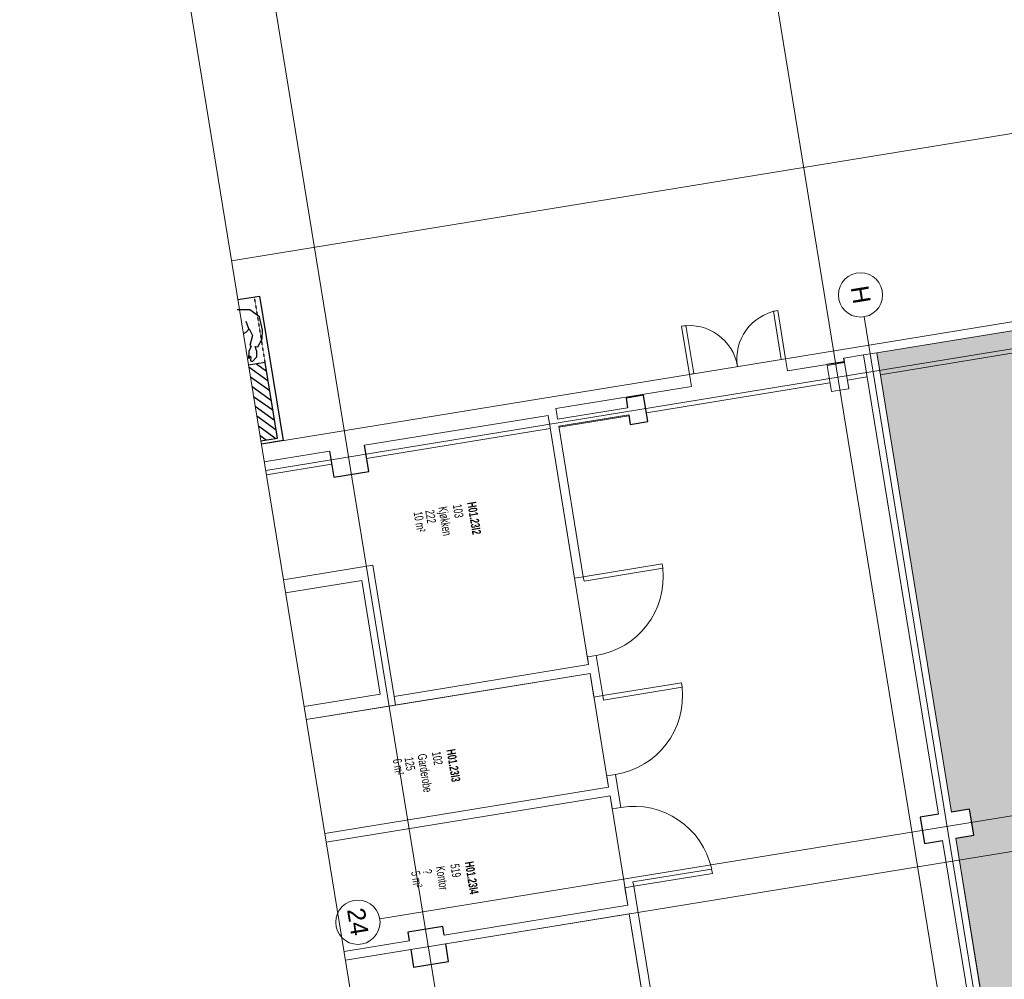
# Model space of a CAD drawing. Header units: millimetres. Extents: x 108537 to 157721, y 1314926 to 1362142.
# Tile 2 of 9: x 108537 to 119652, y 1333707 to 1344535. Entities that reach past the tile are written whole.
import ezdxf

# ---------------------------------------------------------------- set-up
doc = ezdxf.new("R2010")
doc.units = ezdxf.units.MM
doc.linetypes.add('Dash', pattern=[6.35, 3.175, -3.175])
doc.layers.add('_BANK', color=7, linetype='Continuous')
for name, color, linetype, lineweight in [('A2-D', 250, 'Continuous', 18), ('A2-DOR', 250, 'Continuous', 9), ('A2-V', 250, 'Continuous', 25), ('A200 - Bank', 7, 'Continuous', 5), ('A222', 250, 'Continuous', 9), ('A23', 250, 'Continuous', 9), ('A24', 250, 'Continuous', 9), ('A254', 250, 'Continuous', 9), ('A822Floor Plan', 250, 'Continuous', 9), ('A862', 250, 'Continuous', 9), ('A862-Text', 250, 'Continuous', 9)]:
    doc.layers.add(name, color=color, linetype=linetype, lineweight=lineweight)
doc.layers.add('A200-14_kiosk', color=7, linetype='Continuous', lineweight=5, true_color=0xc7d6ef)
doc.layers.add('A822Custom 1Custom 2Custom 3Floor Plan00_ Shared Levels and Grids', color=250, linetype='Continuous', lineweight=9, plot=False)
doc.layers.add('A852-TYNN', color=7, linetype='Continuous', lineweight=5, plot=False)
doc.styles.add('Arial Narrow', font='ARIALN.TTF', dxfattribs={"width": 0.8, "height": 100})
doc.styles.add('Arial Narrow_B', font='ARIALNB.TTF', dxfattribs={"width": 0.8, "height": 100})
doc.styles.add('Arial_1', font='arial.ttf', dxfattribs={"height": 200})

# ---------------------------------------------------------------- blocks, each defined once
blk = doc.blocks.new('M_Rectangular Column - 200 x 300 mm-524390-br002-h01-a-200-1-0001')
at = {"layer": 'A222'}
for p, q in [((100, 150), (-100, 150)), ((-100, 150), (-100, -150)), ((100, -150), (100, 150)), ((-100, -150), (100, -150))]:
    blk.add_line(p, q, dxfattribs=at)
blk = doc.blocks.new('M_Single-Flush - 0900 x 2100 mm-585433-br002-h01-a-200-1-0001')
at = {"layer": 'A2-D'}
for p, q in [((399, -50), (399, -950)), ((450, -50), (399, -50)), ((450, -50), (450, -950)), ((450, -950), (399, -950))]:
    blk.add_line(p, q, dxfattribs=at)
at = {"layer": 'A2-DOR'}
blk.add_arc((450, -50), 902, 180, 266.7576, dxfattribs=at)
blk = doc.blocks.new('M_Single-Flush - 0900 x 2100 mm-585342-br002-h01-a-200-1-0001')
at = {"layer": 'A2-D'}
for p, q in [((399, 50), (399, 950)), ((450, 950), (399, 950)), ((450, 50), (450, 950)), ((450, 50), (399, 50))]:
    blk.add_line(p, q, dxfattribs=at)
at = {"layer": 'A2-DOR'}
blk.add_arc((450, 50), 902, 93.2424, 180, dxfattribs=at)
blk = doc.blocks.new('M_Door-Double-Flush_Panel - 1100 x 2100 mm-1010248-br002-h01-a-200-1-0001')
at = {"layer": 'A2-D'}
for p, q in [((-550, 69.5), (-550, 619.5)), ((-550, 619.5), (-500, 619.5)), ((-500, 619.5), (-500, 69.5)), ((550, 619.5), (500, 619.5)), ((500, 619.5), (500, 69.5)), ((550, 69.5), (550, 619.5)), ((-500, 69.5), (-550, 69.5)), ((500, 69.5), (550, 69.5))]:
    blk.add_line(p, q, dxfattribs=at)
at = {"layer": 'A2-DOR'}
for centre, start, end in [((-550, 69.5), 0, 90), ((550, 69.5), 90, 180)]:
    blk.add_arc(centre, 550, start, end, dxfattribs=at)
blk = doc.blocks.new('Grid - M_Grid Head - Circle_smaller text-849452-br002-h01-a-200-1-0001')
at = {"layer": 'A822Floor Plan'}
blk.add_circle((0, 0), 2.5, dxfattribs=at)

msp = doc.modelspace()

# ---------------------------------------------------------------- hatches: boundary and pattern name
at = {"layer": '_BANK'}
h = msp.add_hatch(dxfattribs=at)
h.set_pattern_fill('ANSI31', color=256, scale=25, angle=-260.7458)
h.set_pattern_definition([(144.254, (111207.67, 1339774.83), (-46.37, -64.422), [])])
edge = h.paths.add_edge_path()
edge.add_line((111260, 1339783), (111448, 1339814))
edge.add_line((111448, 1339814), (111309, 1340668))
edge.add_line((111309, 1340668), (111121, 1340637))
at = {"layer": 'A200-14_kiosk'}
h = msp.add_hatch(color=256, dxfattribs=at)
h.dxf.hatch_style = 1
h.paths.add_polyline_path([(118212, 1340776), (119056, 1335595), (119260, 1335628), (119264, 1335601), (119288, 1335453), (119308, 1335332), (119104, 1335298), (120801, 1324886), (120875, 1324898), (120907, 1324700), (126039, 1325537), (126007, 1325734), (126155, 1325758), (125628, 1328996), (125332, 1328947), (125308, 1329095), (125418, 1329113), (123567, 1340477), (123504, 1340467), (123318, 1341608)])

# ---------------------------------------------------------------- linework, layer by layer
at = {"layer": '_BANK', "linetype": 'Dash', "ltscale": 0.0005}
msp.add_line((111309, 1340668), (111188, 1341408), dxfattribs=at)
at = {"layer": '_BANK'}
for p, q in [((111134, 1341261), (110992, 1341262)), ((111245, 1341183), (111134, 1341261)), ((111277, 1341032), (111245, 1341183)), ((111125, 1341048), (111092, 1341128)), ((111063, 1340994), (111099, 1341013)), ((111099, 1341013), (111127, 1341048)), ((111127, 1341048), (111167, 1340973)), ((111167, 1340973), (111136, 1340858)), ((111273, 1340934), (111277, 1341032)), ((111151, 1340850), (111123, 1340792)), ((111136, 1340858), (111151, 1340850)), ((111213, 1340790), (111194, 1340847)), ((111194, 1340847), (111226, 1340844)), ((111226, 1340844), (111273, 1340934)), ((111123, 1340792), (111119, 1340717)), ((111119, 1340717), (111133, 1340717)), ((111133, 1340717), (111133, 1340743)), ((111133, 1340743), (111148, 1340732)), ((111148, 1340732), (111142, 1340685)), ((111167, 1340679), (111215, 1340731)), ((111215, 1340731), (111213, 1340790)), ((111142, 1340685), (111167, 1340679))]:
    msp.add_line(p, q, dxfattribs=at)
for points in [[(111000, 1341377), (111244, 1341417), (111510, 1339786), (111266, 1339746)], [(111260, 1339783), (111448, 1339814), (111309, 1340668), (111121, 1340637)]]:
    msp.add_lwpolyline(points, dxfattribs=at)
at = {"layer": '_BANK', "flags": 128}
msp.add_lwpolyline([(111000, 1341377), (111244, 1341417), (111510, 1339786), (111266, 1339746)], dxfattribs=at)
msp.add_lwpolyline([(111000, 1341377), (111244, 1341417), (111510, 1339786), (111266, 1339746)], dxfattribs=at)
at = {"layer": 'A2-V', "color": 0}
for p, q in [((117650, 1340647), (117848, 1340679)), ((117848, 1340679), (117842, 1340716)), ((115580, 1340297), (115382, 1340265)), ((115628, 1340001), (115580, 1340297)), ((115382, 1340265), (115400, 1340157)), ((115413, 1340076), (115430, 1339968)), ((115430, 1339968), (115628, 1340001)), ((112478, 1339437), (112429, 1339733)), ((112035, 1339668), (112083, 1339372)), ((112083, 1339372), (112478, 1339437)), ((119260, 1335628), (119056, 1335595)), ((119308, 1335332), (119260, 1335628)), ((118908, 1335570), (118704, 1335537)), ((118704, 1335537), (118752, 1335241)), ((118752, 1335241), (118956, 1335274)), ((119104, 1335298), (119308, 1335332)), ((113314, 1334304), (112919, 1334240)), ((113330, 1334206), (113314, 1334304)), ((112919, 1334240), (112935, 1334141)), ((113378, 1333910), (113346, 1334107)), ((112951, 1334043), (112983, 1333845)), ((112983, 1333845), (113378, 1333910))]:
    msp.add_line(p, q, dxfattribs=at)
at = {"layer": 'A200 - Bank'}
msp.add_lwpolyline([(111000, 1341377), (111244, 1341417), (111510, 1339786), (111266, 1339746)], dxfattribs=at)
at = {"layer": 'A23', "color": 0}
for p, q in [((118064, 1340752), (118908, 1335570)), ((119056, 1335595), (118212, 1340776)), ((114569, 1340284), (111266, 1339746)), ((112429, 1339733), (114502, 1340070)), ((114601, 1340087), (114591, 1340147)), ((111298, 1339548), (112035, 1339668)), ((112523, 1338380), (111515, 1338216)), ((112764, 1336900), (112523, 1338380)), ((111539, 1338068), (112399, 1338208)), ((112399, 1338208), (112608, 1336925)), ((112608, 1336925), (111748, 1336785)), ((112780, 1336801), (112764, 1336900)), ((111772, 1336637), (112780, 1336801)), ((118956, 1335274), (120653, 1324862)), ((120801, 1324886), (119104, 1335298))]:
    msp.add_line(p, q, dxfattribs=at)
at = {"layer": 'A24', "color": 0}
for p, q in [((123427, 1341727), (117184, 1340710)), ((118212, 1340776), (123318, 1341608)), ((117842, 1340716), (118064, 1340752)), ((118064, 1340752), (118212, 1340776)), ((117184, 1340710), (117206, 1340573)), ((117206, 1340573), (117651, 1340645)), ((117651, 1340645), (117650, 1340647)), ((116098, 1340533), (114569, 1340284)), ((116121, 1340396), (116098, 1340533)), ((114591, 1340147), (116121, 1340396)), ((114502, 1340070), (114801, 1338234)), ((114610, 1340029), (114601, 1340087)), ((115400, 1340157), (114610, 1340029)), ((114623, 1339947), (115413, 1340076)), ((114900, 1338250), (114623, 1339947)), ((114801, 1338234), (114900, 1338250)), ((115045, 1337361), (114946, 1337345)), ((114946, 1337345), (114960, 1337258)), ((115119, 1336908), (115045, 1337361)), ((114960, 1337258), (112764, 1336900)), ((112780, 1336801), (114976, 1337159)), ((114976, 1337159), (115020, 1336892)), ((115020, 1336892), (115119, 1336908)), ((115263, 1336020), (115165, 1336004)), ((115165, 1336004), (115185, 1335876)), ((115324, 1335645), (115263, 1336020)), ((115185, 1335876), (111982, 1335354)), ((111998, 1335255), (115202, 1335777)), ((115202, 1335777), (115226, 1335629)), ((115226, 1335629), (115324, 1335645)), ((115469, 1334757), (115370, 1334741)), ((115370, 1334741), (115403, 1334543)), ((115791, 1332783), (115469, 1334757)), ((115403, 1334543), (113330, 1334206)), ((113346, 1334107), (115419, 1334445)), ((115419, 1334445), (115692, 1332767)), ((112935, 1334141), (112199, 1334021)), ((112215, 1333923), (112951, 1334043))]:
    msp.add_line(p, q, dxfattribs=at)
at = {"layer": 'A254', "color": 0}
for p, q in [((123359, 1341362), (118252, 1340529)), ((116098, 1340533), (117184, 1340710)), ((118104, 1340505), (117882, 1340469)), ((117684, 1340437), (115612, 1340099)), ((115414, 1340067), (114625, 1339938)), ((114526, 1339922), (112453, 1339585)), ((112059, 1339520), (111322, 1339400))]:
    msp.add_line(p, q, dxfattribs=at)
at = {"layer": 'A822Custom 1Custom 2Custom 3Floor Plan00_ Shared Levels and Grids', "color": 0}
for p, q in [((121771, 1315979), (114998, 1357546)), ((116244, 1315078), (109471, 1356645)), ((111314, 1339450), (140042, 1344130)), ((122166, 1316043), (118070, 1341183)), ((112602, 1334391), (140878, 1338998)), ((112215, 1333923), (140942, 1338603))]:
    msp.add_line(p, q, dxfattribs=at)
at = {"layer": 'A852-TYNN'}
for points in [[(143205, 1362142), (149978, 1320575), (115310, 1314926), (108537, 1356493)], [(123567, 1340477), (123504, 1340467), (123318, 1341608), (118212, 1340776), (119056, 1335595), (119260, 1335628), (119264, 1335601), (119264, 1335601), (119288, 1335453), (119288, 1335453), (119308, 1335332), (119104, 1335298), (120801, 1324886), (120875, 1324898), (120907, 1324700), (126039, 1325537), (126007, 1325734), (126155, 1325758), (125628, 1328996), (125332, 1328947), (125308, 1329095), (125418, 1329113)]]:
    msp.add_lwpolyline(points, close=True, dxfattribs=at)
for points in [[(111298, 1339548), (112035, 1339668), (112083, 1339372), (112478, 1339437), (112429, 1339733), (114502, 1340070), (114960, 1337258), (112764, 1336900), (112523, 1338380), (111515, 1338216)], [(111539, 1338068), (112399, 1338208), (112608, 1336925), (111748, 1336785)], [(111772, 1336637), (114976, 1337159), (115185, 1335876), (111982, 1335354)], [(111998, 1335255), (115202, 1335777), (115403, 1334543), (113330, 1334206), (113314, 1334304), (112919, 1334240), (112935, 1334141), (112199, 1334021)], [(112215, 1333923), (112951, 1334043), (112983, 1333845), (113378, 1333910), (113346, 1334107), (115419, 1334445), (117091, 1324180), (113887, 1323658)]]:
    msp.add_lwpolyline(points, dxfattribs=at)
at = {"layer": 'A862', "color": 0}
msp.add_line((130211, 1344956), (110929, 1341814), dxfattribs=at)

# ---------------------------------------------------------------- block references
at = {"layer": 'A2-DOR', "color": 0}
for name, p, rotation in [('M_Door-Double-Flush_Panel - 1100 x 2100 mm-1010248-br002-h01-a-200-1-0001', (116652, 1340553), 9.254247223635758), ('M_Single-Flush - 0900 x 2100 mm-585433-br002-h01-a-200-1-0001', (114923, 1337798), 99.25424722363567), ('M_Single-Flush - 0900 x 2100 mm-585433-br002-h01-a-200-1-0001', (115142, 1336456), 99.25424722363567), ('M_Single-Flush - 0900 x 2100 mm-585342-br002-h01-a-200-1-0001', (115347, 1335193), 279.2542472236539)]:
    msp.add_blockref(name, p, dxfattribs=dict(at, rotation=rotation))
at = {"layer": 'A222', "color": 0, "rotation": 189.2542472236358}
msp.add_blockref('M_Rectangular Column - 200 x 300 mm-524390-br002-h01-a-200-1-0001', (117775, 1340502), dxfattribs=at)
at = {"layer": 'A822Custom 1Custom 2Custom 3Floor Plan00_ Shared Levels and Grids', "color": 0}
for p, xscale, yscale, zscale, rotation in [((118029, 1341429), 99.99999999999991, 99.99999999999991, 99.99999999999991, 9.254247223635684), ((112355, 1334351), 99.99999999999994, 99.99999999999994, 99.99999999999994, 279.2542472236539)]:
    msp.add_blockref('Grid - M_Grid Head - Circle_smaller text-849452-br002-h01-a-200-1-0001', p, dxfattribs=dict(at, xscale=xscale, yscale=yscale, zscale=zscale, rotation=rotation))

# ---------------------------------------------------------------- texts
at = {"layer": 'A822Custom 1Custom 2Custom 3Floor Plan00_ Shared Levels and Grids', "color": 0, "char_height": 200, "attachment_point": 1, "rotation": 279.2542, "style": 'Arial_1'}
for s, insert, width in [('H', (118115, 1341548), 248.52), ('24', (112429, 1334527), 384.81)]:
    msp.add_mtext(s, dxfattribs=dict(at, insert=insert, width=width))
at = {"layer": 'A862-Text', "color": 0, "char_height": 100, "attachment_point": 1, "rotation": 279.2542}
for s, insert, width, style in [('103', (113525, 1339075), 192.4, 'Arial Narrow'), ('H01.23I2', (113688, 1339102), 461.77, 'Arial Narrow_B'), ('10 m²', (113082, 1338993), 288.61, 'Arial Narrow'), ('222', (113214, 1339012), 192.4, 'Arial Narrow'), ('Kjøkken', (113362, 1339049), 404.05, 'Arial Narrow'), ('H01.23I3', (113454, 1336312), 461.77, 'Arial Narrow_B'), ('6 m²', (112847, 1336203), 224.47, 'Arial Narrow'), ('125', (112979, 1336222), 192.4, 'Arial Narrow'), ('Garderobe', (113127, 1336259), 545.15, 'Arial Narrow'), ('102', (113290, 1336285), 192.4, 'Arial Narrow'), ('?', (113186, 1334955), 64.13, 'Arial Narrow'), ('Kontor', (113334, 1334991), 333.5, 'Arial Narrow'), ('519', (113497, 1335018), 192.4, 'Arial Narrow'), ('H01.23I4', (113660, 1335044), 461.77, 'Arial Narrow_B'), ('5 m²', (113054, 1334935), 224.47, 'Arial Narrow')]:
    msp.add_mtext(s, dxfattribs=dict(at, insert=insert, width=width, style=style))

doc.saveas('drawing.dxf')
